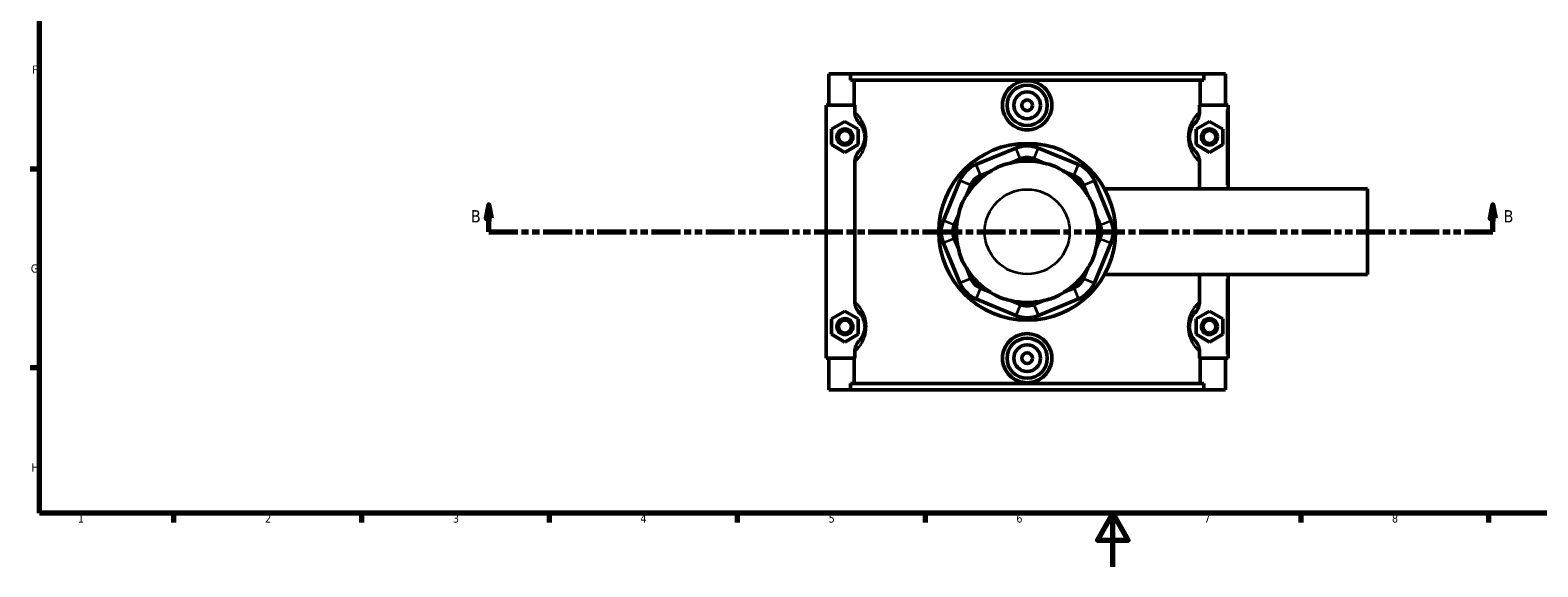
# Model space of a CAD drawing. Header units: millimetres. Extents: x 0 to 898, y -421 to 962.
# Tile 2 of 6: x 17 to 579, y 0 to 200. Entities that reach past the tile are written whole.
import ezdxf

# ---------------------------------------------------------------- set-up
doc = ezdxf.new("R2010")
doc.units = ezdxf.units.MM
doc.linetypes.add('DOUBLE_DASH_CHAIN', pattern=[1.2403, 0.6614, -0.0827, 0.1654, -0.0827, 0.1654, -0.0827])
for name, color, linetype, lineweight in [('Border (ANSI)', 7, 'Continuous', 70), ('Section Line (ANSI)', 7, 'DOUBLE_DASH_CHAIN', 70), ('Visible (ANSI)', 7, 'Continuous', 50), ('Visible Narrow (ANSI)', 7, 'Continuous', 35)]:
    doc.layers.add(name, color=color, linetype=linetype, lineweight=lineweight)
doc.styles.add('Label Text (ANSI)', font='tahoma.ttf')
doc.styles.add('Note Text (ANSI)', font='tahoma.ttf')

# ---------------------------------------------------------------- blocks, each defined once
blk = doc.blocks.new('Borders Default Border')
at = {"layer": 'Border (ANSI)'}
for p, q in [((20, 148.5), (16.55, 148.5)), ((20, 74.25), (16.55, 74.25)), ((70.08, 20), (70.08, 16.55)), ((140.17, 20), (140.17, 16.55)), ((210.25, 20), (210.25, 16.55)), ((280.33, 20), (280.33, 16.55)), ((350.42, 20), (350.42, 16.55)), ((490.58, 20), (490.58, 16.55)), ((560.67, 20), (560.67, 16.55))]:
    blk.add_line(p, q, dxfattribs=at)
at = {"layer": 'Border (ANSI)', "flags": 128}
for points in [[(20, 20), (20, 574), (821, 574), (821, 20), (20, 20)], [(420.5, 0), (420.5, 20), (414.73, 10), (426.27, 10), (420.5, 20)]]:
    blk.add_lwpolyline(points, dxfattribs=at)
at = {"layer": 'Border (ANSI)', "color": 230, "true_color": 0xff0080, "char_height": 3.05, "attachment_point": 7, "style": 'Note Text (ANSI)'}
for s, insert in [('F', (17.29, 184.1)), ('G', (16.81, 109.79)), ('H', (16.97, 35.6)), ('1', (34.35, 16.55)), ('2', (104.2, 16.55)), ('3', (174.26, 16.49)), ('4', (244.23, 16.55)), ('5', (314.48, 16.49)), ('6', (384.49, 16.49)), ('7', (454.6, 16.55)), ('8', (524.63, 16.48))]:
    blk.add_mtext(s, dxfattribs=dict(at, insert=insert))
blk = doc.blocks.new('2dTransSection0')
at = {"layer": 'Section Line (ANSI)', "linetype": 'Continuous'}
for p, q in [((187.71, 135.1), (186.71, 130.1)), ((187.71, 130.1), (187.71, 135.1)), ((188.71, 130.1), (187.71, 135.1)), ((562.3, 135.1), (561.3, 130.1)), ((562.3, 130.1), (562.3, 135.1)), ((563.3, 130.1), (562.3, 135.1)), ((186.71, 130.1), (188.71, 130.1)), ((187.71, 125.1), (187.71, 130.1)), ((561.3, 130.1), (563.3, 130.1)), ((562.3, 125.1), (562.3, 130.1)), ((187.71, 125.1), (198.33, 125.1)), ((551.69, 125.1), (562.3, 125.1))]:
    blk.add_line(p, q, dxfattribs=at)
at = {"layer": 'Section Line (ANSI)', "linetype": 'DOUBLE_DASH_CHAIN', "ltscale": 16.303146}
blk.add_line((187.71, 125.1), (562.3, 125.1), dxfattribs=at)
at = {"layer": 'Section Line (ANSI)', "linetype": 'Continuous', "flags": 128}
for points in [[(188.71, 130.1), (187.71, 135.1), (186.71, 130.1), (188.71, 130.1)], [(563.3, 130.1), (562.3, 135.1), (561.3, 130.1), (563.3, 130.1)]]:
    blk.add_lwpolyline(points, dxfattribs=at)
at = {"layer": 'Section Line (ANSI)'}
for points in [[(188.71, 130.1), (187.71, 135.1), (186.71, 130.1), (188.71, 130.1)], [(563.3, 130.1), (562.3, 135.1), (561.3, 130.1), (563.3, 130.1)]]:
    blk.add_solid(points, dxfattribs=at)
at = {"layer": 'Section Line (ANSI)', "char_height": 4.57, "attachment_point": 7, "style": 'Label Text (ANSI)'}
for insert in [(180.96, 128.6), (566.26, 128.6)]:
    blk.add_mtext('B', dxfattribs=dict(at, insert=insert))

msp = doc.modelspace()

# ---------------------------------------------------------------- linework, layer by layer
at = {"layer": 'Visible (ANSI)'}
for p, q in [((314.531, 184.101), (314.531, 172.301)), ((314.531, 184.101), (322.63, 184.101)), ((322.63, 184.101), (454.432, 184.101)), ((322.63, 181.741), (322.63, 184.101)), ((454.432, 181.741), (322.63, 181.741)), ((323.979, 172.301), (323.979, 181.741)), ((453.083, 172.301), (453.083, 181.741)), ((454.432, 184.101), (454.432, 181.741)), ((454.432, 184.101), (462.531, 184.101)), ((462.531, 184.101), (462.531, 172.301)), ((324.201, 172.301), (313.531, 172.301)), ((313.531, 172.301), (313.531, 77.901)), ((324.201, 172.301), (324.201, 169.852)), ((452.862, 169.852), (452.862, 172.301)), ((452.862, 172.301), (463.031, 172.301)), ((463.031, 172.301), (463.531, 172.301)), ((463.531, 141.101), (463.531, 172.301)), ((315.531, 163.387), (320.531, 166.274)), ((315.531, 157.614), (315.531, 163.387)), ((320.531, 166.274), (325.531, 163.387)), ((325.531, 163.387), (325.531, 157.614)), ((456.531, 166.274), (451.531, 163.387)), ((451.531, 163.387), (451.531, 157.614)), ((461.531, 163.387), (456.531, 166.274)), ((461.531, 157.614), (461.531, 163.387)), ((320.531, 154.727), (315.531, 157.614)), ((325.531, 157.614), (320.531, 154.727)), ((451.531, 157.614), (456.531, 154.727)), ((456.531, 154.727), (461.531, 157.614)), ((384.322, 156.357), (369.406, 150.179)), ((382.286, 150.751), (386.006, 152.292)), ((391.057, 152.292), (394.776, 150.751)), ((407.656, 150.179), (392.741, 156.357)), ((324.201, 151.149), (324.201, 99.052)), ((371.09, 146.114), (374.809, 147.654)), ((402.253, 147.654), (405.972, 146.114)), ((452.862, 141.101), (452.862, 151.149)), ((363.453, 144.226), (357.275, 129.31)), ((365.978, 138.823), (367.518, 142.542)), ((409.544, 142.542), (411.085, 138.823)), ((419.788, 129.31), (413.609, 144.226)), ((417.393, 141.101), (515.531, 141.101)), ((515.531, 109.101), (515.531, 141.101)), ((361.34, 127.626), (362.88, 131.345)), ((414.182, 131.345), (415.723, 127.626)), ((357.275, 120.891), (363.453, 105.976)), ((362.88, 118.856), (361.34, 122.575)), ((413.609, 105.976), (419.788, 120.891)), ((415.723, 122.575), (414.182, 118.856)), ((367.518, 107.659), (365.978, 111.378)), ((411.085, 111.378), (409.544, 107.659)), ((417.393, 109.101), (515.531, 109.101)), ((452.862, 99.052), (452.862, 109.101)), ((463.531, 77.901), (463.531, 109.101)), ((374.809, 102.547), (371.09, 104.087)), ((405.972, 104.087), (402.253, 102.547)), ((369.406, 100.022), (384.322, 93.844)), ((386.006, 97.909), (382.286, 99.45)), ((394.776, 99.45), (391.057, 97.909)), ((392.741, 93.844), (407.656, 100.022)), ((315.531, 92.587), (320.531, 95.474)), ((315.531, 86.814), (315.531, 92.587)), ((320.531, 95.474), (325.531, 92.587)), ((325.531, 92.587), (325.531, 86.814)), ((456.531, 95.474), (451.531, 92.587)), ((451.531, 92.587), (451.531, 86.814)), ((461.531, 92.587), (456.531, 95.474)), ((461.531, 86.814), (461.531, 92.587)), ((320.531, 83.927), (315.531, 86.814)), ((325.531, 86.814), (320.531, 83.927)), ((451.531, 86.814), (456.531, 83.927)), ((456.531, 83.927), (461.531, 86.814)), ((324.201, 80.349), (324.201, 77.901)), ((452.862, 77.901), (452.862, 80.349)), ((313.531, 77.901), (324.201, 77.901)), ((314.531, 77.901), (314.531, 66.101)), ((323.979, 68.461), (323.979, 77.901)), ((463.031, 77.901), (452.862, 77.901)), ((453.083, 68.461), (453.083, 77.901)), ((462.531, 77.901), (462.531, 66.101)), ((463.531, 77.901), (463.031, 77.901)), ((454.432, 68.461), (322.63, 68.461)), ((322.63, 66.101), (322.63, 68.461)), ((454.432, 68.461), (454.432, 66.101)), ((322.63, 66.101), (314.531, 66.101)), ((322.63, 66.101), (454.432, 66.101)), ((462.531, 66.101), (454.432, 66.101))]:
    msp.add_line(p, q, dxfattribs=at)
for centre, radius in [((388.531, 172.301), 7.5), ((388.531, 172.301), 5), ((388.531, 172.301), 2), ((320.531, 160.501), 3), ((456.531, 160.501), 3), ((320.531, 160.501), 2.4), ((388.531, 125.101), 33), ((456.531, 160.501), 2.4), ((320.531, 89.701), 3), ((320.531, 89.701), 2.4), ((456.531, 89.701), 3), ((456.531, 89.701), 2.4), ((388.531, 77.901), 7.5), ((388.531, 77.901), 5), ((388.531, 77.901), 2)]:
    msp.add_circle(centre, radius, dxfattribs=at)
for centre, radius, start, end in [((388.531, 146.194), 11, 67.5, 112.5), ((388.531, 146.194), 6.6, 67.5, 112.5), ((373.616, 140.016), 11, 112.5, 157.5), ((388.531, 125.101), 26.4, 121.31707, 148.68293), ((388.531, 125.101), 26.4, 76.31707, 103.68293), ((388.531, 125.101), 26.4, 31.31707, 58.68293), ((403.447, 140.016), 11, 22.5, 67.5), ((373.616, 140.016), 6.6, 112.5, 157.5), ((403.447, 140.016), 6.6, 22.5, 67.5), ((388.531, 125.101), 26.4, 166.31707, 193.68293), ((388.531, 125.101), 26.4, 346.31707, 13.68293), ((367.438, 125.101), 11, 157.5, 202.5), ((367.438, 125.101), 6.6, 157.5, 202.5), ((409.625, 125.101), 6.6, 337.5, 22.5), ((409.625, 125.101), 11, 337.5, 22.5), ((388.531, 125.101), 26.4, 211.31707, 238.68293), ((373.616, 110.185), 6.6, 202.5, 247.5), ((388.531, 125.101), 26.4, 301.31707, 328.68293), ((403.447, 110.185), 6.6, 292.5, 337.5), ((373.616, 110.185), 11, 202.5, 247.5), ((403.447, 110.185), 11, 292.5, 337.5), ((388.531, 125.101), 26.4, 256.31707, 283.68293), ((388.531, 104.007), 6.6, 247.5, 292.5), ((388.531, 104.007), 11, 247.5, 292.5)]:
    msp.add_arc(centre, radius, start, end, dxfattribs=at)
for points, knots in [([(397.75, 172.301), (397.75, 171.144), (397.516, 169.912), (396.57, 167.651), (395.857, 166.621), (394.219, 164.999), (393.184, 164.298), (390.918, 163.367), (389.686, 163.138), (387.376, 163.138), (386.145, 163.367), (383.878, 164.298), (382.843, 164.999), (381.205, 166.621), (380.493, 167.651), (379.546, 169.912), (379.312, 171.144), (379.312, 173.459), (379.547, 174.692), (380.496, 176.956), (381.211, 177.987), (382.851, 179.607), (383.885, 180.307), (386.149, 181.235), (387.378, 181.463), (389.684, 181.463), (390.914, 181.235), (393.177, 180.307), (394.212, 179.607), (395.852, 177.987), (396.566, 176.956), (397.516, 174.692), (397.75, 173.459), (397.75, 172.301)], [0, 0, 0, 0, 0.3469359, 0.3469359, 0.6938718, 0.6938718, 1.0403092, 1.0403092, 1.3867466, 1.3867466, 1.733184, 1.733184, 2.0796214, 2.0796214, 2.4265573, 2.4265573, 2.7734932, 2.7734932, 3.1209883, 3.1209883, 3.4684834, 3.4684834, 3.8143624, 3.8143624, 4.1602414, 4.1602414, 4.5061204, 4.5061204, 4.8519994, 4.8519994, 5.1994945, 5.1994945, 5.5469896, 5.5469896, 5.5469896, 5.5469896]), ([(324.201, 169.852), (324.201, 169.465), (324.241, 169.079), (324.398, 168.322), (324.513, 167.954), (324.959, 166.903), (325.384, 166.268), (325.911, 165.726)], [-0.45883493, -0.45883493, -0.45883493, -0.45883493, -0.34259081, -0.34259081, -0.22689673, -0.22689673, 0, 0, 0, 0]), ([(451.151, 165.726), (451.712, 166.303), (452.157, 166.985), (452.721, 168.408), (452.862, 169.127), (452.862, 169.852)], [-0.45882375, -0.45882375, -0.45882375, -0.45882375, -0.21767269, -0.21767269, 0, 0, 0, 0]), ([(325.911, 165.726), (326.028, 165.605), (326.154, 165.468), (326.464, 165.097), (326.656, 164.845), (327.012, 164.287), (327.176, 163.999), (327.435, 163.44), (327.535, 163.198), (327.729, 162.632), (327.821, 162.302), (327.945, 161.667), (327.986, 161.374), (328.024, 160.884), (328.031, 160.692), (328.031, 160.501), (328.031, 160.309), (328.024, 160.117), (327.986, 159.627), (327.945, 159.334), (327.821, 158.699), (327.729, 158.369), (327.535, 157.803), (327.435, 157.561), (327.176, 157.002), (327.012, 156.714), (326.656, 156.156), (326.464, 155.904), (326.154, 155.533), (326.028, 155.396), (325.911, 155.275)], [0.6734906, 0.6734906, 0.6734906, 0.6734906, 0.9307985, 0.9307985, 1.2760343, 1.2760343, 1.5581867, 1.5581867, 1.7426571, 1.7426571, 1.9495095, 1.9495095, 2.1090024, 2.1090024, 2.2086854, 2.2086854, 2.2086854, 2.3083685, 2.3083685, 2.4678613, 2.4678613, 2.6747137, 2.6747137, 2.8591841, 2.8591841, 3.1413365, 3.1413365, 3.4865723, 3.4865723, 3.7438802, 3.7438802, 3.7438802, 3.7438802]), ([(451.151, 155.275), (451.034, 155.396), (450.909, 155.533), (450.598, 155.904), (450.407, 156.156), (450.05, 156.714), (449.887, 157.002), (449.627, 157.561), (449.527, 157.803), (449.334, 158.369), (449.242, 158.699), (449.117, 159.334), (449.076, 159.627), (449.039, 160.117), (449.031, 160.309), (449.031, 160.501), (449.031, 160.692), (449.039, 160.884), (449.076, 161.374), (449.117, 161.667), (449.242, 162.302), (449.334, 162.632), (449.527, 163.198), (449.627, 163.44), (449.887, 163.999), (450.05, 164.287), (450.407, 164.845), (450.598, 165.097), (450.909, 165.468), (451.034, 165.605), (451.151, 165.726)], [0.6734906, 0.6734906, 0.6734906, 0.6734906, 0.9307991, 0.9307991, 1.2760348, 1.2760348, 1.558187, 1.558187, 1.7426572, 1.7426572, 1.9495095, 1.9495095, 2.1090024, 2.1090024, 2.2086854, 2.2086854, 2.2086854, 2.3083685, 2.3083685, 2.4678613, 2.4678613, 2.6747136, 2.6747136, 2.8591838, 2.8591838, 3.141336, 3.141336, 3.4865717, 3.4865717, 3.7438802, 3.7438802, 3.7438802, 3.7438802]), ([(325.911, 155.275), (325.35, 154.698), (324.905, 154.016), (324.342, 152.593), (324.201, 151.874), (324.201, 151.149)], [-0.45882375, -0.45882375, -0.45882375, -0.45882375, -0.21767269, -0.21767269, 0, 0, 0, 0]), ([(452.862, 151.149), (452.862, 151.536), (452.822, 151.922), (452.665, 152.679), (452.549, 153.047), (452.103, 154.098), (451.678, 154.733), (451.151, 155.275)], [-0.45883493, -0.45883493, -0.45883493, -0.45883493, -0.34259081, -0.34259081, -0.22689673, -0.22689673, 0, 0, 0, 0]), ([(382.286, 150.751), (381.917, 150.685), (381.542, 150.605), (380.201, 150.273), (379.241, 149.949), (378.386, 149.594), (377.53, 149.24), (376.621, 148.79), (375.439, 148.077), (375.118, 147.869), (374.809, 147.654)], [4.45870578, 4.45870578, 4.45870578, 4.45870578, 4.56597929, 4.56597929, 4.84390204, 4.84390204, 4.84390204, 5.1218248, 5.1218248, 5.22909831, 5.22909831, 5.22909831, 5.22909831]), ([(402.253, 147.654), (401.945, 147.869), (401.623, 148.077), (400.441, 148.79), (399.533, 149.24), (398.677, 149.594), (397.821, 149.949), (396.861, 150.273), (395.52, 150.605), (395.146, 150.685), (394.776, 150.751)], [4.45870578, 4.45870578, 4.45870578, 4.45870578, 4.56597929, 4.56597929, 4.84390204, 4.84390204, 4.84390204, 5.1218248, 5.1218248, 5.22909831, 5.22909831, 5.22909831, 5.22909831]), ([(365.978, 138.823), (365.763, 138.514), (365.555, 138.193), (364.841, 137.01), (364.392, 136.102), (364.037, 135.246), (363.683, 134.39), (363.359, 133.43), (363.027, 132.09), (362.947, 131.715), (362.88, 131.345)], [4.45870578, 4.45870578, 4.45870578, 4.45870578, 4.56597929, 4.56597929, 4.84390204, 4.84390204, 4.84390204, 5.1218248, 5.1218248, 5.22909831, 5.22909831, 5.22909831, 5.22909831]), ([(414.182, 131.345), (414.115, 131.715), (414.035, 132.09), (413.704, 133.43), (413.38, 134.39), (413.025, 135.246), (412.671, 136.102), (412.221, 137.01), (411.507, 138.193), (411.299, 138.514), (411.085, 138.823)], [4.45870578, 4.45870578, 4.45870578, 4.45870578, 4.56597929, 4.56597929, 4.84390204, 4.84390204, 4.84390204, 5.1218248, 5.1218248, 5.22909831, 5.22909831, 5.22909831, 5.22909831]), ([(362.88, 118.856), (362.947, 118.486), (363.027, 118.111), (363.359, 116.771), (363.683, 115.811), (364.037, 114.955), (364.392, 114.099), (364.841, 113.191), (365.555, 112.008), (365.763, 111.687), (365.978, 111.378)], [4.45870578, 4.45870578, 4.45870578, 4.45870578, 4.56597929, 4.56597929, 4.84390204, 4.84390204, 4.84390204, 5.1218248, 5.1218248, 5.22909831, 5.22909831, 5.22909831, 5.22909831]), ([(411.085, 111.378), (411.299, 111.687), (411.507, 112.008), (412.221, 113.191), (412.671, 114.099), (413.025, 114.955), (413.38, 115.811), (413.704, 116.771), (414.035, 118.111), (414.115, 118.486), (414.182, 118.856)], [4.45870578, 4.45870578, 4.45870578, 4.45870578, 4.56597929, 4.56597929, 4.84390204, 4.84390204, 4.84390204, 5.1218248, 5.1218248, 5.22909831, 5.22909831, 5.22909831, 5.22909831]), ([(374.809, 102.547), (375.118, 102.332), (375.439, 102.124), (376.621, 101.411), (377.53, 100.961), (378.386, 100.607), (379.241, 100.252), (380.201, 99.928), (381.542, 99.596), (381.917, 99.516), (382.286, 99.45)], [4.45870578, 4.45870578, 4.45870578, 4.45870578, 4.56597929, 4.56597929, 4.84390204, 4.84390204, 4.84390204, 5.1218248, 5.1218248, 5.22909831, 5.22909831, 5.22909831, 5.22909831]), ([(394.776, 99.45), (395.146, 99.516), (395.52, 99.596), (396.861, 99.928), (397.821, 100.252), (398.677, 100.607), (399.533, 100.961), (400.441, 101.411), (401.623, 102.124), (401.945, 102.332), (402.253, 102.547)], [4.45870578, 4.45870578, 4.45870578, 4.45870578, 4.56597929, 4.56597929, 4.84390204, 4.84390204, 4.84390204, 5.1218248, 5.1218248, 5.22909831, 5.22909831, 5.22909831, 5.22909831]), ([(324.201, 99.052), (324.201, 98.665), (324.241, 98.279), (324.398, 97.522), (324.513, 97.154), (324.959, 96.103), (325.384, 95.468), (325.911, 94.926)], [-0.45883493, -0.45883493, -0.45883493, -0.45883493, -0.34259081, -0.34259081, -0.22689673, -0.22689673, 0, 0, 0, 0]), ([(451.151, 94.926), (451.712, 95.503), (452.157, 96.185), (452.721, 97.608), (452.862, 98.327), (452.862, 99.052)], [-0.45882375, -0.45882375, -0.45882375, -0.45882375, -0.21767269, -0.21767269, 0, 0, 0, 0]), ([(325.911, 94.926), (326.028, 94.805), (326.154, 94.668), (326.464, 94.297), (326.656, 94.045), (327.012, 93.487), (327.176, 93.199), (327.435, 92.64), (327.535, 92.398), (327.729, 91.832), (327.821, 91.502), (327.945, 90.867), (327.986, 90.574), (328.024, 90.084), (328.031, 89.892), (328.031, 89.701), (328.031, 89.509), (328.024, 89.317), (327.986, 88.827), (327.945, 88.534), (327.821, 87.899), (327.729, 87.569), (327.535, 87.003), (327.435, 86.761), (327.176, 86.202), (327.012, 85.914), (326.656, 85.356), (326.464, 85.104), (326.154, 84.733), (326.028, 84.596), (325.911, 84.475)], [0.6734906, 0.6734906, 0.6734906, 0.6734906, 0.9307989, 0.9307989, 1.2760346, 1.2760346, 1.5581869, 1.5581869, 1.7426572, 1.7426572, 1.9495095, 1.9495095, 2.1090024, 2.1090024, 2.2086854, 2.2086854, 2.2086854, 2.3083685, 2.3083685, 2.4678613, 2.4678613, 2.6747136, 2.6747136, 2.8591839, 2.8591839, 3.1413362, 3.1413362, 3.4865719, 3.4865719, 3.7438802, 3.7438802, 3.7438802, 3.7438802]), ([(451.151, 84.475), (451.034, 84.596), (450.909, 84.733), (450.598, 85.104), (450.407, 85.356), (450.05, 85.914), (449.887, 86.202), (449.627, 86.761), (449.527, 87.003), (449.334, 87.569), (449.242, 87.899), (449.117, 88.534), (449.076, 88.827), (449.039, 89.317), (449.031, 89.509), (449.031, 89.701), (449.031, 89.892), (449.039, 90.084), (449.076, 90.574), (449.117, 90.867), (449.242, 91.502), (449.334, 91.832), (449.527, 92.398), (449.627, 92.64), (449.887, 93.199), (450.05, 93.487), (450.407, 94.045), (450.598, 94.297), (450.909, 94.668), (451.034, 94.805), (451.151, 94.926)], [0.6729505, 0.6729505, 0.6729505, 0.6729505, 0.9302686, 0.9302686, 1.2755007, 1.2755007, 1.5576506, 1.5576506, 1.7421187, 1.7421187, 1.9489693, 1.9489693, 2.1084622, 2.1084622, 2.2081453, 2.2081453, 2.2081453, 2.3078283, 2.3078283, 2.4673212, 2.4673212, 2.6741718, 2.6741718, 2.8586399, 2.8586399, 3.1407898, 3.1407898, 3.486022, 3.486022, 3.74334, 3.74334, 3.74334, 3.74334]), ([(325.911, 84.475), (325.35, 83.898), (324.905, 83.216), (324.342, 81.793), (324.201, 81.074), (324.201, 80.349)], [-0.45882375, -0.45882375, -0.45882375, -0.45882375, -0.21767269, -0.21767269, 0, 0, 0, 0]), ([(397.75, 77.901), (397.75, 76.742), (397.516, 75.509), (396.566, 73.245), (395.852, 72.214), (394.212, 70.594), (393.177, 69.894), (390.914, 68.966), (389.684, 68.738), (387.378, 68.738), (386.149, 68.966), (383.885, 69.894), (382.851, 70.594), (381.211, 72.214), (380.496, 73.245), (379.547, 75.509), (379.312, 76.742), (379.312, 77.901), (379.312, 79.057), (379.546, 80.289), (380.493, 82.55), (381.205, 83.58), (382.843, 85.202), (383.878, 85.903), (386.145, 86.834), (387.376, 87.063), (389.686, 87.063), (390.918, 86.834), (393.184, 85.903), (394.219, 85.202), (395.857, 83.58), (396.57, 82.55), (397.516, 80.289), (397.75, 79.057), (397.75, 77.901)], [2.7734932, 2.7734932, 2.7734932, 2.7734932, 3.1209883, 3.1209883, 3.4684834, 3.4684834, 3.8143624, 3.8143624, 4.1602414, 4.1602414, 4.5061204, 4.5061204, 4.8519994, 4.8519994, 5.1994945, 5.1994945, 5.5469896, 5.5469896, 5.5469896, 5.8939255, 5.8939255, 6.2408614, 6.2408614, 6.5872988, 6.5872988, 6.9337362, 6.9337362, 7.2801736, 7.2801736, 7.626611, 7.626611, 7.9735469, 7.9735469, 8.3204828, 8.3204828, 8.3204828, 8.3204828]), ([(452.862, 80.349), (452.862, 80.736), (452.822, 81.122), (452.665, 81.879), (452.549, 82.247), (452.103, 83.298), (451.678, 83.933), (451.151, 84.475)], [-0.45883493, -0.45883493, -0.45883493, -0.45883493, -0.34259081, -0.34259081, -0.22689673, -0.22689673, 0, 0, 0, 0])]:
    msp.add_open_spline(points, degree=3, knots=knots, dxfattribs=at)
at = {"layer": 'Visible Narrow (ANSI)'}
for p, q in [((463.031, 170.741), (463.031, 142.661)), ((385.921, 152.495), (384.406, 156.154)), ((391.141, 152.495), (392.657, 156.154)), ((369.49, 149.975), (371.006, 146.317)), ((406.057, 146.317), (407.572, 149.975)), ((367.315, 142.626), (363.656, 144.141)), ((409.748, 142.626), (413.406, 144.141)), ((361.137, 127.71), (357.478, 129.226)), ((415.926, 127.71), (419.584, 129.226)), ((361.137, 122.491), (357.478, 120.975)), ((415.926, 122.491), (419.584, 120.975)), ((367.315, 107.575), (363.656, 106.06)), ((409.748, 107.575), (413.406, 106.06)), ((463.031, 107.541), (463.031, 79.461)), ((371.006, 103.884), (369.49, 100.226)), ((406.057, 103.884), (407.572, 100.226)), ((385.921, 97.706), (384.406, 94.047)), ((391.141, 97.706), (392.657, 94.047))]:
    msp.add_line(p, q, dxfattribs=at)
msp.add_circle((388.531, 125.101), 15.823, dxfattribs=at)
for points, knots in [([(324.618, 151.534), (324.812, 151.72), (325.017, 151.929), (325.569, 152.534), (325.93, 152.97), (326.604, 153.937), (326.914, 154.436), (327.405, 155.405), (327.593, 155.825), (327.959, 156.805), (328.133, 157.378), (328.369, 158.478), (328.446, 158.986), (328.517, 159.836), (328.531, 160.168), (328.531, 160.501), (328.531, 160.833), (328.517, 161.165), (328.446, 162.015), (328.369, 162.523), (328.133, 163.623), (327.959, 164.196), (327.593, 165.176), (327.405, 165.596), (326.914, 166.565), (326.604, 167.064), (325.93, 168.031), (325.569, 168.467), (325.017, 169.072), (324.812, 169.281), (324.618, 169.467)], [-3.7072222, -3.7072222, -3.7072222, -3.7072222, -3.4865723, -3.4865723, -3.1413365, -3.1413365, -2.8591841, -2.8591841, -2.6747137, -2.6747137, -2.4678613, -2.4678613, -2.3083685, -2.3083685, -2.2086854, -2.2086854, -2.2086854, -2.1090024, -2.1090024, -1.9495095, -1.9495095, -1.7426571, -1.7426571, -1.5581867, -1.5581867, -1.2760343, -1.2760343, -0.9307985, -0.9307985, -0.7101486, -0.7101486, -0.7101486, -0.7101486]), ([(452.444, 169.467), (452.251, 169.281), (452.045, 169.072), (451.494, 168.467), (451.132, 168.031), (450.458, 167.064), (450.149, 166.565), (449.658, 165.596), (449.469, 165.176), (449.103, 164.196), (448.929, 163.623), (448.694, 162.523), (448.616, 162.015), (448.545, 161.165), (448.531, 160.833), (448.531, 160.501), (448.531, 160.168), (448.545, 159.836), (448.616, 158.986), (448.694, 158.478), (448.929, 157.378), (449.103, 156.805), (449.469, 155.825), (449.658, 155.405), (450.149, 154.436), (450.458, 153.937), (451.132, 152.97), (451.494, 152.534), (452.045, 151.929), (452.251, 151.72), (452.444, 151.534)], [-3.7072222, -3.7072222, -3.7072222, -3.7072222, -3.4865717, -3.4865717, -3.141336, -3.141336, -2.8591838, -2.8591838, -2.6747136, -2.6747136, -2.4678613, -2.4678613, -2.3083685, -2.3083685, -2.2086854, -2.2086854, -2.2086854, -2.1090024, -2.1090024, -1.9495095, -1.9495095, -1.7426572, -1.7426572, -1.558187, -1.558187, -1.2760348, -1.2760348, -0.9307991, -0.9307991, -0.7101486, -0.7101486, -0.7101486, -0.7101486]), ([(324.618, 80.734), (324.812, 80.92), (325.017, 81.129), (325.569, 81.734), (325.93, 82.17), (326.604, 83.137), (326.914, 83.636), (327.405, 84.605), (327.593, 85.025), (327.959, 86.005), (328.133, 86.578), (328.369, 87.678), (328.446, 88.186), (328.517, 89.036), (328.531, 89.368), (328.531, 89.701), (328.531, 90.033), (328.517, 90.365), (328.446, 91.215), (328.369, 91.723), (328.133, 92.823), (327.959, 93.396), (327.593, 94.376), (327.405, 94.796), (326.914, 95.765), (326.604, 96.264), (325.93, 97.231), (325.569, 97.667), (325.017, 98.272), (324.812, 98.481), (324.618, 98.667)], [-3.7072222, -3.7072222, -3.7072222, -3.7072222, -3.4865719, -3.4865719, -3.1413362, -3.1413362, -2.8591839, -2.8591839, -2.6747136, -2.6747136, -2.4678613, -2.4678613, -2.3083685, -2.3083685, -2.2086854, -2.2086854, -2.2086854, -2.1090024, -2.1090024, -1.9495095, -1.9495095, -1.7426572, -1.7426572, -1.5581869, -1.5581869, -1.2760346, -1.2760346, -0.9307989, -0.9307989, -0.7101486, -0.7101486, -0.7101486, -0.7101486]), ([(452.444, 98.667), (452.251, 98.481), (452.045, 98.272), (451.494, 97.667), (451.132, 97.231), (450.458, 96.264), (450.149, 95.765), (449.658, 94.796), (449.469, 94.376), (449.103, 93.396), (448.929, 92.823), (448.694, 91.723), (448.616, 91.215), (448.545, 90.365), (448.531, 90.033), (448.531, 89.701), (448.531, 89.368), (448.545, 89.036), (448.616, 88.186), (448.694, 87.678), (448.929, 86.578), (449.103, 86.005), (449.469, 85.025), (449.658, 84.605), (450.149, 83.637), (450.458, 83.137), (451.132, 82.17), (451.494, 81.734), (452.045, 81.129), (452.251, 80.92), (452.444, 80.734)], [-3.7066821, -3.7066821, -3.7066821, -3.7066821, -3.486022, -3.486022, -3.1407898, -3.1407898, -2.8586399, -2.8586399, -2.6741718, -2.6741718, -2.4673212, -2.4673212, -2.3078283, -2.3078283, -2.2081453, -2.2081453, -2.2081453, -2.1084622, -2.1084622, -1.9489693, -1.9489693, -1.7421187, -1.7421187, -1.5576506, -1.5576506, -1.2755007, -1.2755007, -0.9302686, -0.9302686, -0.7096084, -0.7096084, -0.7096084, -0.7096084])]:
    msp.add_open_spline(points, degree=3, knots=knots, dxfattribs=at)

# ---------------------------------------------------------------- block references
msp.add_blockref('Borders Default Border', (0, 0))
at = {"layer": 'Section Line (ANSI)'}
msp.add_blockref('2dTransSection0', (0, 0), dxfattribs=at)

doc.saveas('drawing.dxf')
